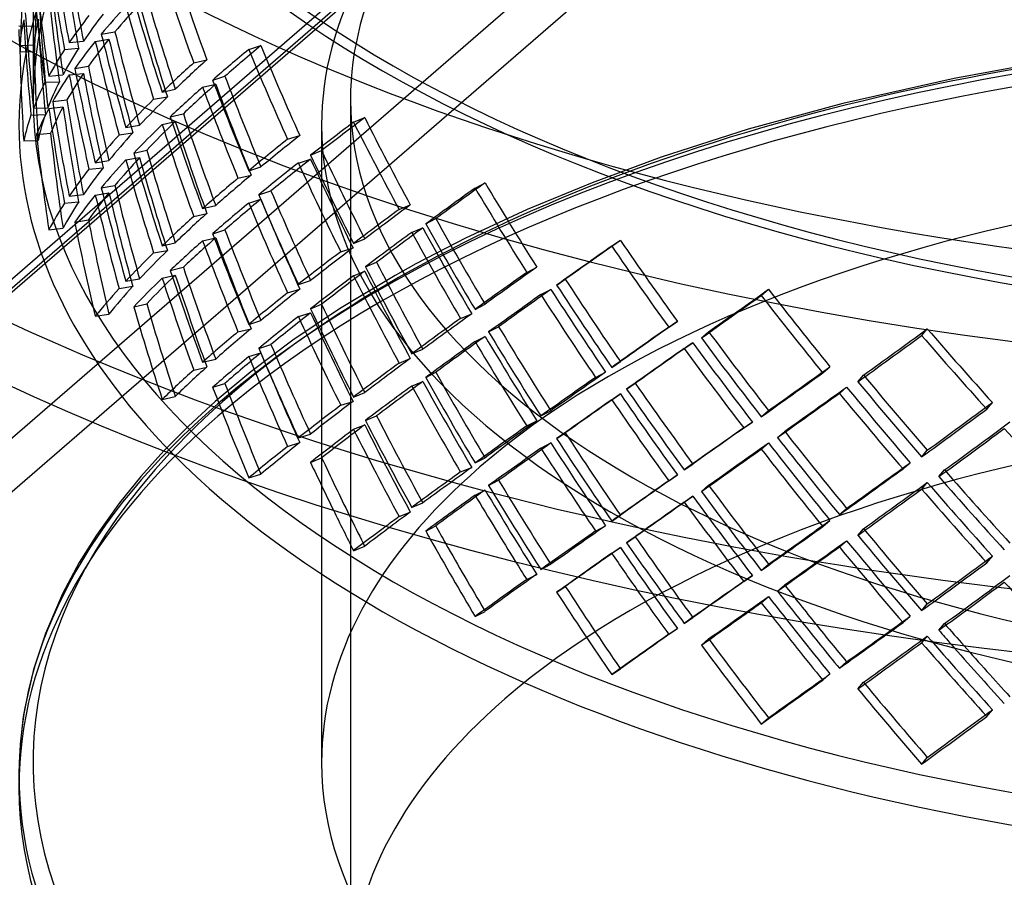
# Model space of a CAD drawing. Header units: millimetres. Extents: x -428 to 428, y -369 to 324.
# Tile 3 of 11: x -257 to -87, y -137 to 11. Entities that reach past the tile are written whole.
import ezdxf

# ---------------------------------------------------------------- set-up
doc = ezdxf.new("R2010")
doc.units = ezdxf.units.MM
doc.layers.add('HIDDEN', color=7, linetype='Continuous')
doc.layers.add('THICK', color=7, linetype='Continuous')

msp = doc.modelspace()

# ---------------------------------------------------------------- linework, layer by layer
at = {"layer": 'HIDDEN'}
for p, q in [((-272.5, -45.39), (-116.74, 89.51)), ((-270.84, -46.23), (-113.47, 90.06)), ((-427.8, -181.49), (-117.8, 86.98)), ((-427.8, -207.47), (-117.8, 61)), ((-423.47, -213.05), (-113.47, 55.42)), ((-257.49, 10.44), (-254.99, 10.39)), ((-255, 9.7), (-255, -2.42)), ((-243.21, 9), (-240.83, 9.39)), ((-257.36, 7.04), (-254.86, 7.14)), ((-248.77, 7.53), (-246.31, 7.78)), ((-244.25, 7.73), (-241.88, 8.12)), ((-217.64, 6.33), (-215.52, 7)), ((-257.29, 5.99), (-254.79, 5.94)), ((-249.58, 6.3), (-247.13, 6.55)), ((-227.17, 4), (-224.91, 4.53)), ((-81.62, 3.82), (-95.32, 1.29)), ((-252.3, 1.7), (-249.85, 1.95)), ((-248.77, 1.93), (-246.31, 2.18)), ((-247.82, 3.01), (-245.45, 3.41)), ((-252.98, 0.63), (-250.47, 0.73)), ((-225.63, -0.22), (-223.37, 0.31)), ((-223.89, 1.02), (-221.77, 1.69)), ((-95.32, 1.29), (-114.58, -3.03)), ((-232.64, -1.1), (-230.38, -0.56)), ((-251.63, -2.68), (-249.18, -2.43)), ((-234.13, -2.3), (-231.74, -1.9)), ((-200, -2.42), (-200, -156.32)), ((-114.58, -3.03), (-131.01, -7.52)), ((-255.4, -5.07), (-252.91, -4.97)), ((-254.97, -3.88), (-252.47, -3.78)), ((-252.3, -3.9), (-249.85, -3.65)), ((-231.24, -5.35), (-228.98, -4.82)), ((-238.94, -7.22), (-236.56, -6.82)), ((-232.64, -6.69), (-230.38, -6.16)), ((-205, -6.75), (-205, -84.67)), ((-199.46, -6.28), (-197.52, -5.49)), ((-254.45, -8.44), (-251.99, -8.19)), ((-240.13, -8.51), (-237.75, -8.12)), ((-131.01, -7.52), (-146.12, -12.37)), ((-256.67, -9.55), (-254.17, -9.45)), ((-210.9, -9.25), (-208.78, -8.58)), ((-237.59, -11.67), (-235.33, -11.13)), ((-206.92, -12.01), (-204.99, -11.22)), ((-244.25, -13.32), (-241.88, -12.92)), ((-238.94, -12.82), (-236.56, -12.42)), ((-209.03, -13.37), (-206.91, -12.7)), ((-146.12, -12.37), (-158.09, -16.78)), ((-245.34, -14.44), (-242.88, -14.19)), ((-217.64, -14.72), (-215.52, -14.05)), ((-219.5, -16.02), (-217.23, -15.48)), ((-178.38, -17.71), (-176.64, -16.81)), ((-158.09, -16.78), (-169.37, -21.46)), ((-244.25, -18.92), (-241.88, -18.52)), ((-243.21, -17.65), (-240.83, -17.25)), ((-215.89, -18.87), (-213.78, -18.21)), ((-249.58, -20.35), (-247.13, -20.1)), ((-248.77, -19.11), (-246.31, -18.86)), ((-217.64, -20.31), (-215.52, -19.65)), ((-227.17, -22.65), (-224.91, -22.11)), ((-225.63, -21.27), (-223.37, -20.73)), ((-191.55, -21.42), (-189.61, -20.63)), ((-169.37, -21.46), (-180.03, -26.43)), ((-247.82, -23.63), (-245.45, -23.24)), ((-186.94, -23.92), (-185.21, -23.02)), ((-252.3, -24.95), (-249.85, -24.7)), ((-223.89, -25.63), (-221.77, -24.96)), ((-189.38, -25.42), (-187.44, -24.63)), ((-232.64, -27.74), (-230.38, -27.21)), ((-225.63, -26.87), (-223.37, -26.33)), ((-199.46, -27.33), (-197.52, -26.54)), ((-180.03, -26.43), (-188.66, -30.88)), ((-154.69, -27.78), (-153.19, -26.78)), ((-234.13, -28.94), (-231.74, -28.55)), ((-201.67, -28.76), (-199.55, -28.08)), ((-197.4, -31.37), (-195.46, -30.58)), ((-231.24, -32), (-228.98, -31.46)), ((-199.46, -32.93), (-197.52, -32.14)), ((-188.66, -30.88), (-192.24, -32.88)), ((-169.41, -32.34), (-167.68, -31.44)), ((-238.94, -33.87), (-236.56, -33.47)), ((-232.64, -33.34), (-230.38, -32.8)), ((-209.03, -34.42), (-206.91, -33.75)), ((-192.24, -32.88), (-201.91, -38.66)), ((-164.23, -34.54), (-162.73, -33.54)), ((-240.13, -35.16), (-237.75, -34.76)), ((-210.9, -35.9), (-208.78, -35.23)), ((-166.96, -36.2), (-165.23, -35.29)), ((-128.75, -36.36), (-127.5, -35.27)), ((-237.59, -38.31), (-235.33, -37.78)), ((-201.91, -38.66), (-209.99, -44.1)), ((-206.92, -38.65), (-204.99, -37.86)), ((-178.38, -38.76), (-176.64, -37.86)), ((-244.25, -39.96), (-241.88, -39.57)), ((-217.64, -41.36), (-215.52, -40.69)), ((-209.03, -40.01), (-206.91, -39.34)), ((-180.9, -40.33), (-178.95, -39.53)), ((-144.8, -41.84), (-143.3, -40.84)), ((-219.5, -42.66), (-217.23, -42.12)), ((-176.03, -42.67), (-174.3, -41.77)), ((-139.13, -43.72), (-137.88, -42.63)), ((-100.93, -43.3), (-99.95, -42.15)), ((-209.99, -44.1), (-217.29, -49.58)), ((-178.38, -44.36), (-176.64, -43.45)), ((-215.89, -45.52), (-213.78, -44.85)), ((-189.38, -46.47), (-187.44, -45.67)), ((-142.12, -45.54), (-140.61, -44.54)), ((-225.63, -47.92), (-223.37, -47.38)), ((-217.64, -46.96), (-215.52, -46.29)), ((-191.55, -48.07), (-189.61, -47.28)), ((-227.17, -49.29), (-224.91, -48.76)), ((-154.69, -48.83), (-153.19, -47.83)), ((-118.08, -49.79), (-116.83, -48.71)), ((-217.29, -49.58), (-223.47, -54.75)), ((-186.94, -50.57), (-185.21, -49.66)), ((-157.5, -50.56), (-155.75, -49.66)), ((-112, -51.31), (-111.02, -50.16)), ((-223.89, -52.27), (-221.77, -51.6)), ((-189.38, -52.06), (-187.44, -51.27)), ((-152.1, -52.59), (-150.59, -51.59)), ((-115.2, -53.33), (-113.95, -52.24)), ((-232.64, -54.39), (-230.38, -53.85)), ((-199.46, -53.98), (-197.52, -53.19)), ((-154.69, -54.43), (-153.19, -53.43)), ((-223.47, -54.75), (-228.15, -59.06)), ((-201.67, -55.4), (-199.55, -54.73)), ((-166.96, -57.24), (-165.23, -56.34)), ((-128.75, -57.4), (-127.5, -56.32)), ((-89.64, -56.08), (-88.66, -54.93)), ((-197.4, -58.02), (-195.46, -57.23)), ((-228.15, -59.06), (-232.36, -63.31)), ((-199.46, -59.57), (-197.52, -58.78)), ((-169.41, -58.99), (-167.68, -58.08)), ((-131.79, -59.31), (-130.28, -58.31)), ((-209.03, -61.06), (-206.91, -60.39)), ((-164.23, -61.19), (-162.73, -60.19)), ((-125.94, -61), (-124.69, -59.92)), ((-210.9, -62.54), (-208.78, -61.87)), ((-166.96, -62.84), (-165.23, -61.94)), ((-128.75, -63), (-127.5, -61.92)), ((-206.92, -65.3), (-204.99, -64.51)), ((-178.38, -65.4), (-176.64, -64.5)), ((-100.93, -64.35), (-99.95, -63.2)), ((-180.9, -66.97), (-178.95, -66.18)), ((-142.12, -66.59), (-140.61, -65.59)), ((-104.17, -66.45), (-102.91, -65.36)), ((-217.64, -68.01), (-215.52, -67.34)), ((-144.8, -68.49), (-143.3, -67.49)), ((-97.95, -67.77), (-96.97, -66.62)), ((-176.03, -69.31), (-174.3, -68.41)), ((-139.13, -70.36), (-137.88, -69.28)), ((-100.93, -69.95), (-99.95, -68.8)), ((-178.38, -71), (-176.64, -70.1)), ((-142.12, -72.19), (-140.61, -71.19)), ((-189.38, -73.11), (-187.44, -72.32)), ((-115.2, -74.37), (-113.95, -73.29)), ((-191.55, -74.71), (-189.61, -73.92)), ((-154.69, -75.48), (-153.19, -74.48)), ((-186.94, -77.21), (-185.21, -76.31)), ((-157.5, -77.21), (-155.75, -76.3)), ((-118.08, -76.44), (-116.83, -75.36)), ((-112, -77.96), (-111.02, -76.81)), ((-152.1, -79.24), (-150.59, -78.24)), ((-199.46, -80.62), (-197.52, -79.83)), ((-154.69, -81.07), (-153.19, -80.07)), ((-115.2, -79.97), (-113.95, -78.89)), ((-89.64, -82.72), (-88.66, -81.57)), ((-166.96, -83.89), (-165.23, -82.99)), ((-128.75, -84.05), (-127.5, -82.97)), ((-169.41, -85.63), (-167.68, -84.73)), ((-131.79, -85.96), (-130.28, -84.95)), ((-125.94, -87.65), (-124.69, -86.56)), ((-128.75, -89.65), (-127.5, -88.56)), ((-100.93, -91), (-99.95, -89.85)), ((-178.38, -92.05), (-176.64, -91.15)), ((-104.17, -93.09), (-102.91, -92)), ((-142.12, -93.24), (-140.61, -92.24)), ((-97.95, -94.42), (-96.97, -93.27)), ((-144.8, -95.13), (-143.3, -94.13)), ((-100.93, -96.59), (-99.95, -95.44)), ((-139.13, -97.01), (-137.88, -95.92)), ((-154.69, -102.12), (-153.19, -101.12)), ((-118.08, -103.08), (-116.83, -102)), ((-112, -104.6), (-111.02, -103.45)), ((-89.64, -109.37), (-88.66, -108.22))]:
    msp.add_line(p, q, dxfattribs=at)
for centre, major_axis, ratio, start_param, end_param in [((0, -2.42), (-255, 0), 0.5, 3.141591, 5.759587), ((0, -6.75), (-257.5, 0), 0.5, 3.141591, 5.759587), ((0, -2.42), (-200, 0), 0.5, 3.141591, 5.759587), ((0, -6.75), (-205, 0), 0.5, 3.141591, 5.759587), ((0, 87.04), (-257.5, 0), 0.5, -0.000001, 2.617994), ((0, 87.04), (255, 0), 0.5, 3.141591, 5.759587), ((0, -2.42), (-255, 0), 0.5, -0.523599, -0.000001), ((0, -6.75), (-257.5, 0), 0.5, -0.523599, -0.000001), ((0, -2.42), (-200, 0), 0.5, -0.523599, -0.000001), ((0, -6.75), (-205, 0), 0.5, -0.523599, -0.000001), ((0, -119.51), (257.5, 0), 0.5, 1.047198, 2.617994), ((0, 54.1), (68.05, -346.69), 0.716337, -1.624312, -1.577084), ((0, 54.1), (67.39, -343.32), 0.716337, -1.624189, -1.576497), ((0, 0.81), (-14.14, -351.53), 0.7314, -1.60333, -1.55612), ((0, 0.81), (-14.01, -348.12), 0.7314, -1.603793, -1.55612), ((0, 48.5), (68.05, -346.69), 0.716337, -1.636861, -1.58965), ((0, 48.5), (67.39, -343.32), 0.716337, -1.636861, -1.589187), ((0, 75.14), (132.58, -332.31), 0.664278, -1.668621, -1.621411), ((0, 75.14), (131.29, -329.08), 0.664278, -1.668621, -1.620948), ((0, 48.5), (28.14, -350.89), 0.729459, -1.539983, -1.492621), ((0, 27.45), (68.05, -346.69), 0.716337, -1.684071, -1.636861), ((0, 48.5), (27.87, -347.48), 0.729459, -1.539396, -1.491566), ((0, 27.45), (67.39, -343.32), 0.716337, -1.684534, -1.636861), ((0, -121.68), (-257.5, 0), 0.5, 3.141591, 5.759587), ((0, 54.1), (131.29, -329.08), 0.664278, -1.716295, -1.668621), ((0, 48.5), (256.46, 77.75), 0.296782, 2.669869, 2.717097), ((0, 48.5), (253.97, 77), 0.296782, 2.669282, 2.716974), ((0, 75.14), (103.1, -340.08), 0.693825, -1.600752, -1.55339), ((0, 54.1), (132.58, -332.31), 0.664278, -1.715832, -1.668621), ((0, 75.14), (102.1, -336.78), 0.693825, -1.600165, -1.552335), ((0, -117.35), (255, 0), 0.5, 1.047198, 2.707324), ((0, 27.45), (28.14, -350.89), 0.729459, -1.587211, -1.539983), ((0, 21.85), (-14.01, -348.12), 0.7314, -1.515845, -1.508446), ((0, 27.45), (27.87, -347.48), 0.729459, -1.587088, -1.539396), ((0, 27.45), (256.94, 50.43), 0.337063, 2.767005, 2.814367), ((0, 27.45), (254.44, 49.94), 0.337063, 2.765951, 2.813781), ((0, 21.85), (257.39, 20.65), 0.361198, 3.032076, 3.079286), ((0, 21.85), (28.14, -350.89), 0.729459, -1.59976, -1.552549), ((0, 0.81), (-254.97, 10.26), 0.364811, 0.00728, 0.014678), ((0, 21.85), (254.89, 20.44), 0.361198, 3.032076, 3.079749), ((0, 21.85), (27.87, -347.48), 0.729459, -1.59976, -1.552086), ((0, 0.81), (-257.47, 10.36), 0.364811, 0.014678, 0.054953), ((0, 0.81), (-254.97, 10.26), 0.364811, 0.014678, 0.054953), ((0, 54.1), (103.1, -340.08), 0.693825, -1.64798, -1.600752), ((0, 54.1), (102.1, -336.78), 0.693825, -1.647857, -1.600165), ((0, 0.81), (28.14, -350.89), 0.729459, -1.64697, -1.59976), ((0, 0.81), (27.87, -347.48), 0.729459, -1.647433, -1.59976), ((0, 48.5), (256.46, 77.75), 0.296782, 2.729646, 2.776856), ((0, 48.5), (253.97, 77), 0.296782, 2.729646, 2.777319), ((0, 48.5), (103.1, -340.08), 0.693825, -1.660529, -1.613318), ((0, 48.5), (102.1, -336.78), 0.693825, -1.660529, -1.612855), ((0, 75.14), (253.93, 122.94), 0.189493, 2.486232, 2.533906), ((0, 75.14), (155.41, -321), 0.62982, -1.662281, -1.614608), ((0, 27.45), (256.94, 50.43), 0.337063, 2.826934, 2.874144), ((0, 27.45), (254.44, 49.94), 0.337063, 2.82647, 2.874144), ((0, 75.14), (256.42, 124.14), 0.189493, 2.486232, 2.533442), ((0, 75.14), (156.93, -324.15), 0.62982, -1.662281, -1.615071), ((0, 54.1), (256.27, 102.24), 0.245976, 2.553512, 2.600723), ((0, 54.1), (253.78, 101.25), 0.245976, 2.553049, 2.600723), ((0, 21.85), (256.94, 50.43), 0.337063, 2.814367, 2.861596), ((0, 21.85), (254.44, 49.94), 0.337063, 2.813781, 2.861473), ((0, 48.5), (68.05, -346.69), 0.716337, -1.577084, -1.529722), ((0, 27.45), (103.1, -340.08), 0.693825, -1.707739, -1.660529), ((0, 48.5), (67.39, -343.32), 0.716337, -1.576497, -1.528667), ((0, 27.45), (102.1, -336.78), 0.693825, -1.708202, -1.660529), ((0, 0.81), (257.39, 20.65), 0.361198, 2.924937, 2.972299), ((0, 0.81), (254.89, 20.44), 0.361198, 2.923882, 2.971712), ((0, 48.5), (253.78, 101.25), 0.245976, 2.540359, 2.588051), ((0, 54.1), (156.93, -324.15), 0.62982, -1.709492, -1.662281), ((0, 75.14), (131.29, -329.08), 0.664278, -1.608258, -1.560428), ((0, 54.1), (155.41, -321), 0.62982, -1.709955, -1.662281), ((0, 48.5), (256.27, 102.24), 0.245976, 2.540946, 2.588174), ((0, 75.14), (132.58, -332.31), 0.664278, -1.608845, -1.561482), ((0, -2.42), (-255, 0), 0.5, -0.000001, 2.617994), ((0, 27.45), (68.05, -346.69), 0.716337, -1.624312, -1.577084), ((0, 27.45), (67.39, -343.32), 0.716337, -1.624189, -1.576497), ((0, 27.45), (256.46, 77.75), 0.296782, 2.622507, 2.669869), ((0, 27.45), (253.97, 77), 0.296782, 2.621452, 2.669282), ((0, -2.42), (-200, 0), 0.5, -0.000001, 2.617994), ((0, 0.81), (257.39, 20.65), 0.361198, 2.984865, 3.032076), ((0, 21.85), (256.94, 50.43), 0.337063, 2.874144, 2.921355), ((0, 0.81), (254.89, 20.44), 0.361198, 2.984402, 3.032076), ((0, 21.85), (68.05, -346.69), 0.716337, -1.636861, -1.58965), ((0, 21.85), (254.44, 49.94), 0.337063, 2.874144, 2.921818), ((0, 21.85), (67.39, -343.32), 0.716337, -1.636861, -1.589187), ((0, 54.1), (131.29, -329.08), 0.664278, -1.65595, -1.608258), ((0, -6.75), (-257.5, 0), 0.5, -0.000001, 0.460229), ((0, 48.5), (256.27, 102.24), 0.245976, 2.600723, 2.647933), ((0, 48.5), (253.78, 101.25), 0.245976, 2.600723, 2.648396), ((0, 48.5), (132.58, -332.31), 0.664278, -1.668621, -1.621411), ((0, 54.1), (132.58, -332.31), 0.664278, -1.656073, -1.608845), ((0, 48.5), (131.29, -329.08), 0.664278, -1.668621, -1.620948), ((0, 75.14), (256.81, 143.87), 0.130718, 2.383786, 2.430996), ((0, -6.75), (-205, 0), 0.5, -0.000001, 2.617994), ((0, 75.14), (254.32, 142.48), 0.130718, 2.383786, 2.43146), ((0, 75.14), (176.99, -315.92), 0.592024, -1.643897, -1.596687), ((0, 75.14), (175.27, -312.86), 0.592024, -1.643897, -1.596223), ((0, -117.35), (205, 0), 0.5, -0.000001, 2.617994), ((0, 0.81), (68.05, -346.69), 0.716337, -1.684071, -1.636861), ((0, 0.81), (67.39, -343.32), 0.716337, -1.684534, -1.636861), ((0, 27.45), (256.46, 77.75), 0.296782, 2.682435, 2.729646), ((0, 27.45), (253.97, 77), 0.296782, 2.681972, 2.729646), ((0, 54.1), (256.42, 124.14), 0.189493, 2.439021, 2.486232), ((0, 54.1), (253.93, 122.94), 0.189493, 2.438558, 2.486232), ((0, 27.45), (132.58, -332.31), 0.664278, -1.715832, -1.668621), ((0, 27.45), (131.29, -329.08), 0.664278, -1.716295, -1.668621), ((0, 54.1), (175.27, -312.86), 0.592024, -1.691571, -1.643897), ((0, 21.85), (256.46, 77.75), 0.296782, 2.669869, 2.717097), ((0, 21.85), (253.97, 77), 0.296782, 2.669282, 2.716974), ((0, 48.5), (103.1, -340.08), 0.693825, -1.600752, -1.55339), ((0, 48.5), (102.1, -336.78), 0.693825, -1.600165, -1.552335), ((0, 48.5), (256.42, 124.14), 0.189493, 2.426455, 2.473684), ((0, 48.5), (253.93, 122.94), 0.189493, 2.425869, 2.47356), ((0, 75.14), (156.93, -324.15), 0.62982, -1.602505, -1.555142), ((0, 54.1), (176.99, -315.92), 0.592024, -1.691108, -1.643897), ((0, 75.14), (155.41, -321), 0.62982, -1.601918, -1.554088), ((0, 0.81), (256.94, 50.43), 0.337063, 2.767005, 2.814367), ((0, 0.81), (254.44, 49.94), 0.337063, 2.765951, 2.813781), ((0, 27.45), (256.27, 102.24), 0.245976, 2.493584, 2.540946), ((0, 27.45), (253.78, 101.25), 0.245976, 2.492529, 2.540359), ((0, 75.14), (254.74, 160.25), 0.071732, 2.290961, 2.338634), ((0, 75.14), (191.68, -304.7), 0.551936, -1.615892, -1.568218), ((0, 21.85), (253.97, 77), 0.296782, 2.729646, 2.777319), ((0, 27.45), (103.1, -340.08), 0.693825, -1.64798, -1.600752), ((0, 21.85), (102.1, -336.78), 0.693825, -1.660529, -1.612855), ((0, 27.45), (102.1, -336.78), 0.693825, -1.647857, -1.600165), ((0, 54.1), (155.41, -321), 0.62982, -1.64961, -1.601918), ((0, 75.14), (257.24, 161.83), 0.071732, 2.290961, 2.338171), ((0, 75.14), (193.56, -307.69), 0.551936, -1.615892, -1.568681), ((0, 0.81), (256.94, 50.43), 0.337063, 2.826934, 2.874144), ((0, 0.81), (254.44, 49.94), 0.337063, 2.82647, 2.874144), ((0, 21.85), (256.46, 77.75), 0.296782, 2.729646, 2.776856), ((0, 21.85), (103.1, -340.08), 0.693825, -1.660529, -1.613318), ((0, 48.5), (256.42, 124.14), 0.189493, 2.486232, 2.533442), ((0, 48.5), (253.93, 122.94), 0.189493, 2.486232, 2.533906), ((0, 48.5), (156.93, -324.15), 0.62982, -1.662281, -1.615071), ((0, 54.1), (156.93, -324.15), 0.62982, -1.649733, -1.602505), ((0, 48.5), (155.41, -321), 0.62982, -1.662281, -1.614608), ((0, 27.45), (253.78, 101.25), 0.245976, 2.553049, 2.600723), ((0, 54.1), (256.81, 143.87), 0.130718, 2.336575, 2.383786), ((0, 54.1), (254.32, 142.48), 0.130718, 2.336112, 2.383786), ((0, 0.81), (103.1, -340.08), 0.693825, -1.707739, -1.660529), ((0, 0.81), (102.1, -336.78), 0.693825, -1.708202, -1.660529), ((0, 27.45), (256.27, 102.24), 0.245976, 2.553512, 2.600723), ((0, 54.1), (191.68, -304.7), 0.551936, -1.663565, -1.615892), ((0, 27.45), (155.41, -321), 0.62982, -1.709955, -1.662281), ((0, 48.5), (256.81, 143.87), 0.130718, 2.324009, 2.371237), ((0, 48.5), (254.32, 142.48), 0.130718, 2.323422, 2.371114), ((0, 75.14), (176.99, -315.92), 0.592024, -1.58412, -1.536758), ((0, 75.14), (175.27, -312.86), 0.592024, -1.583534, -1.535704), ((0, 54.1), (193.56, -307.69), 0.551936, -1.663102, -1.615892), ((0, 21.85), (256.27, 102.24), 0.245976, 2.540946, 2.588174), ((0, 21.85), (253.78, 101.25), 0.245976, 2.540359, 2.588051), ((0, 48.5), (132.58, -332.31), 0.664278, -1.608845, -1.561482), ((0, 27.45), (156.93, -324.15), 0.62982, -1.709492, -1.662281), ((0, 48.5), (131.29, -329.08), 0.664278, -1.608258, -1.560428), ((0, 75.14), (254.99, 176.59), 0.013693, 2.205743, 2.253417), ((0, 75.14), (205.3, -296.45), 0.5102, -1.580279, -1.532605), ((0, 0.81), (256.46, 77.75), 0.296782, 2.622507, 2.669869), ((0, 0.81), (253.97, 77), 0.296782, 2.621452, 2.669282), ((0, 27.45), (256.42, 124.14), 0.189493, 2.379093, 2.426455), ((0, 27.45), (253.93, 122.94), 0.189493, 2.378039, 2.425869), ((0, 75.14), (257.49, 178.32), 0.013693, 2.205743, 2.252954), ((0, 75.14), (207.31, -299.36), 0.5102, -1.580279, -1.533068), ((0, 54.1), (175.27, -312.86), 0.592024, -1.631226, -1.583534), ((0, 27.45), (132.58, -332.31), 0.664278, -1.656073, -1.608845), ((0, 27.45), (131.29, -329.08), 0.664278, -1.65595, -1.608258), ((0, 48.5), (254.32, 142.48), 0.130718, 2.383786, 2.43146), ((0, 48.5), (175.27, -312.86), 0.592024, -1.643897, -1.596223), ((0, 54.1), (176.99, -315.92), 0.592024, -1.631349, -1.58412), ((0, 54.1), (257.24, 161.83), 0.071732, 2.24375, 2.290961), ((0, 54.1), (254.74, 160.25), 0.071732, 2.243287, 2.290961), ((0, 21.85), (256.27, 102.24), 0.245976, 2.600723, 2.647933), ((0, 21.85), (253.78, 101.25), 0.245976, 2.600723, 2.648396), ((0, 21.85), (132.58, -332.31), 0.664278, -1.668621, -1.621411), ((0, 21.85), (131.29, -329.08), 0.664278, -1.668621, -1.620948), ((0, 48.5), (256.81, 143.87), 0.130718, 2.383786, 2.430996), ((0, 48.5), (176.99, -315.92), 0.592024, -1.643897, -1.596687), ((0, 54.1), (205.3, -296.45), 0.5102, -1.627952, -1.580279), ((0, 0.81), (256.46, 77.75), 0.296782, 2.682435, 2.729646), ((0, 0.81), (253.97, 77), 0.296782, 2.681972, 2.729646), ((0, 27.45), (253.93, 122.94), 0.189493, 2.438558, 2.486232), ((0, 48.5), (254.74, 160.25), 0.071732, 2.230597, 2.278289), ((0, 75.14), (191.68, -304.7), 0.551936, -1.555528, -1.507698), ((0, 54.1), (207.31, -299.36), 0.5102, -1.627489, -1.580279), ((0, 75.14), (254.87, 191.7), 0.042828, -2.174271, -2.126597), ((0, 75.14), (216.62, -287.99), 0.467176, -1.538594, -1.490921), ((0, 27.45), (256.42, 124.14), 0.189493, 2.439021, 2.486232), ((0, 48.5), (257.24, 161.83), 0.071732, 2.231184, 2.278412), ((0, 75.14), (193.56, -307.69), 0.551936, -1.556115, -1.508753), ((0, 75.14), (257.37, 193.58), 0.042828, -2.173808, -2.126597), ((0, 75.14), (218.74, -290.82), 0.467176, -1.538594, -1.491384), ((0, 0.81), (132.58, -332.31), 0.664278, -1.715832, -1.668621), ((0, 0.81), (131.29, -329.08), 0.664278, -1.716295, -1.668621), ((0, 27.45), (176.99, -315.92), 0.592024, -1.691108, -1.643897), ((0, 27.45), (175.27, -312.86), 0.592024, -1.691571, -1.643897), ((0, 21.85), (256.42, 124.14), 0.189493, 2.426455, 2.473684), ((0, 21.85), (253.93, 122.94), 0.189493, 2.425869, 2.47356), ((0, 48.5), (156.93, -324.15), 0.62982, -1.602505, -1.555142), ((0, 48.5), (155.41, -321), 0.62982, -1.601918, -1.554088), ((0, 27.45), (256.81, 143.87), 0.130718, 2.276647, 2.324009), ((0, 27.45), (254.32, 142.48), 0.130718, 2.275592, 2.323422), ((0, 54.1), (254.99, 176.59), 0.013693, 2.158069, 2.205743), ((0, 0.81), (256.27, 102.24), 0.245976, 2.493584, 2.540946), ((0, 0.81), (253.78, 101.25), 0.245976, 2.492529, 2.540359), ((0, 54.1), (193.56, -307.69), 0.551936, -1.603343, -1.556115), ((0, 54.1), (191.68, -304.7), 0.551936, -1.60322, -1.555528), ((0, 54.1), (257.49, 178.32), 0.013693, 2.158533, 2.205743), ((0, 54.1), (216.62, -287.99), 0.467176, -1.586268, -1.538594), ((0, 75.14), (254.21, 205.76), 0.097604, -2.100076, -2.052403), ((0, 75.14), (225.99, -279.21), 0.423041, -1.491958, -1.444285), ((0, 48.5), (257.24, 161.83), 0.071732, 2.290961, 2.338171), ((0, 48.5), (254.74, 160.25), 0.071732, 2.290961, 2.338634), ((0, 48.5), (193.56, -307.69), 0.551936, -1.615892, -1.568681), ((0, 48.5), (191.68, -304.7), 0.551936, -1.615892, -1.568218), ((0, 54.1), (218.74, -290.82), 0.467176, -1.585805, -1.538594), ((0, 75.14), (256.7, 207.78), 0.097604, -2.099613, -2.052403), ((0, 75.14), (228.21, -281.95), 0.423041, -1.491958, -1.444748), ((0, 27.45), (156.93, -324.15), 0.62982, -1.649733, -1.602505), ((0, 27.45), (155.41, -321), 0.62982, -1.64961, -1.601918), ((0, 48.5), (257.49, 178.32), 0.013693, 2.145966, 2.193195), ((0, 48.5), (254.99, 176.59), 0.013693, 2.14538, 2.193072), ((0, 75.14), (207.31, -299.36), 0.5102, -1.520502, -1.47314), ((0, 75.14), (205.3, -296.45), 0.5102, -1.519915, -1.472085), ((0, 21.85), (256.42, 124.14), 0.189493, 2.486232, 2.533442), ((0, 21.85), (253.93, 122.94), 0.189493, 2.486232, 2.533906), ((0, 21.85), (156.93, -324.15), 0.62982, -1.662281, -1.615071), ((0, 21.85), (155.41, -321), 0.62982, -1.662281, -1.614608), ((0, 27.45), (254.32, 142.48), 0.130718, 2.336112, 2.383786), ((0, 0.81), (256.27, 102.24), 0.245976, 2.553512, 2.600723), ((0, 0.81), (253.78, 101.25), 0.245976, 2.553049, 2.600723), ((0, 27.45), (256.81, 143.87), 0.130718, 2.336575, 2.383786), ((0, -156.32), (200, 0), 0.5, -0.000001, 2.617994), ((0, 54.1), (254.87, 191.7), 0.042828, -2.126597, -2.078923), ((0, 27.45), (193.56, -307.69), 0.551936, -1.663102, -1.615892), ((0, 27.45), (191.68, -304.7), 0.551936, -1.663565, -1.615892), ((0, 27.45), (257.24, 161.83), 0.071732, 2.183822, 2.231184), ((0, 27.45), (254.74, 160.25), 0.071732, 2.182767, 2.230597), ((0, 54.1), (257.37, 193.58), 0.042828, -2.126597, -2.079387), ((0, 54.1), (225.99, -279.21), 0.423041, -1.539632, -1.491958), ((0, 0.81), (156.93, -324.15), 0.62982, -1.709492, -1.662281), ((0, 0.81), (155.41, -321), 0.62982, -1.709955, -1.662281), ((0, 21.85), (256.81, 143.87), 0.130718, 2.324009, 2.371237), ((0, 21.85), (254.32, 142.48), 0.130718, 2.323422, 2.371114), ((0, 48.5), (176.99, -315.92), 0.592024, -1.58412, -1.536758), ((0, 48.5), (175.27, -312.86), 0.592024, -1.583534, -1.535704), ((0, 54.1), (207.31, -299.36), 0.5102, -1.56773, -1.520502), ((0, 54.1), (205.3, -296.45), 0.5102, -1.567607, -1.519915), ((0, 48.5), (254.87, 191.7), 0.042828, -2.113926, -2.066234), ((0, 75.14), (216.62, -287.99), 0.467176, -1.478231, -1.430401), ((0, 54.1), (228.21, -281.95), 0.423041, -1.539169, -1.491958), ((0, 48.5), (257.49, 178.32), 0.013693, 2.205743, 2.252954), ((0, 48.5), (254.99, 176.59), 0.013693, 2.205743, 2.253417), ((0, 48.5), (207.31, -299.36), 0.5102, -1.580279, -1.533068), ((0, 48.5), (205.3, -296.45), 0.5102, -1.580279, -1.532605), ((0, 48.5), (257.37, 193.58), 0.042828, -2.114049, -2.06682), ((0, 75.14), (218.74, -290.82), 0.467176, -1.478818, -1.431455), ((0, -119.51), (257.5, 0), 0.5, 2.617994, 3.141593), ((0, 0.81), (256.42, 124.14), 0.189493, 2.379093, 2.426455), ((0, 0.81), (253.93, 122.94), 0.189493, 2.378039, 2.425869), ((0, 54.1), (256.7, 207.78), 0.097604, -2.052403, -2.005192), ((0, 54.1), (254.21, 205.76), 0.097604, -2.052403, -2.004729), ((0, -121.68), (-257.5, 0), 0.5, -0.523599, -0.000001), ((0, 27.45), (176.99, -315.92), 0.592024, -1.631349, -1.58412), ((0, 27.45), (175.27, -312.86), 0.592024, -1.631226, -1.583534), ((0, 21.85), (256.81, 143.87), 0.130718, 2.383786, 2.430996), ((0, 21.85), (254.32, 142.48), 0.130718, 2.383786, 2.43146), ((0, 21.85), (176.99, -315.92), 0.592024, -1.643897, -1.596687), ((0, 21.85), (175.27, -312.86), 0.592024, -1.643897, -1.596223), ((0, 27.45), (257.24, 161.83), 0.071732, 2.24375, 2.290961), ((0, 27.45), (254.74, 160.25), 0.071732, 2.243287, 2.290961), ((0, 27.45), (257.49, 178.32), 0.013693, 2.098604, 2.145966), ((0, 27.45), (254.99, 176.59), 0.013693, 2.09755, 2.14538), ((0, 48.5), (256.7, 207.78), 0.097604, -2.039854, -1.992626), ((0, 48.5), (254.21, 205.76), 0.097604, -2.039731, -1.992039), ((0, 75.14), (228.21, -281.95), 0.423041, -1.432182, -1.384819), ((0, 27.45), (207.31, -299.36), 0.5102, -1.627489, -1.580279), ((0, 27.45), (205.3, -296.45), 0.5102, -1.627952, -1.580279), ((0, 54.1), (218.74, -290.82), 0.467176, -1.526046, -1.478818), ((0, 54.1), (216.62, -287.99), 0.467176, -1.525923, -1.478231), ((0, 0.81), (256.42, 124.14), 0.189493, 2.439021, 2.486232), ((0, 0.81), (253.93, 122.94), 0.189493, 2.438558, 2.486232), ((0, 21.85), (257.24, 161.83), 0.071732, 2.231184, 2.278412), ((0, 21.85), (254.74, 160.25), 0.071732, 2.230597, 2.278289), ((0, 48.5), (193.56, -307.69), 0.551936, -1.556115, -1.508753), ((0, 48.5), (191.68, -304.7), 0.551936, -1.555528, -1.507698), ((0, 48.5), (257.37, 193.58), 0.042828, -2.173808, -2.126597), ((0, 48.5), (254.87, 191.7), 0.042828, -2.174271, -2.126597), ((0, 48.5), (218.74, -290.82), 0.467176, -1.538594, -1.491384), ((0, 48.5), (216.62, -287.99), 0.467176, -1.538594, -1.490921), ((0, 0.81), (175.27, -312.86), 0.592024, -1.691571, -1.660676), ((0, 0.81), (176.99, -315.92), 0.592024, -1.691108, -1.665602), ((0, -117.35), (205, 0), 0.5, 2.617994, 3.141591), ((0, 0.81), (254.32, 142.48), 0.130718, 2.275592, 2.323422), ((0, 27.45), (257.37, 193.58), 0.042828, -2.06682, -2.019458), ((0, 27.45), (254.87, 191.7), 0.042828, -2.066234, -2.018404), ((0, 0.81), (256.81, 143.87), 0.130718, 2.276647, 2.324009), ((0, 27.45), (254.99, 176.59), 0.013693, 2.158069, 2.205743), ((0, 54.1), (228.21, -281.95), 0.423041, -1.47941, -1.432182), ((0, 54.1), (225.99, -279.21), 0.423041, -1.479287, -1.431595), ((0, 27.45), (193.56, -307.69), 0.551936, -1.603343, -1.55707), ((0, 27.45), (191.68, -304.7), 0.551936, -1.60322, -1.555528), ((0, 27.45), (257.49, 178.32), 0.013693, 2.158533, 2.205743), ((0, 27.45), (216.62, -287.99), 0.467176, -1.586268, -1.538594), ((0, 48.5), (256.7, 207.78), 0.097604, -2.099613, -2.052403), ((0, 48.5), (254.21, 205.76), 0.097604, -2.100076, -2.052403), ((0, 48.5), (228.21, -281.95), 0.423041, -1.491958, -1.444748), ((0, 48.5), (225.99, -279.21), 0.423041, -1.491958, -1.444285), ((0, 21.85), (257.24, 161.83), 0.071732, 2.290961, 2.338171), ((0, 21.85), (254.74, 160.25), 0.071732, 2.290961, 2.338634), ((0, 21.85), (193.56, -307.69), 0.551936, -1.615892, -1.578669), ((0, 21.85), (191.68, -304.7), 0.551936, -1.615892, -1.568218), ((0, 21.85), (254.99, 176.59), 0.013693, 2.14538, 2.193072), ((0, 48.5), (205.3, -296.45), 0.5102, -1.519915, -1.472085), ((0, 27.45), (218.74, -290.82), 0.467176, -1.585805, -1.538594), ((0, 21.85), (257.49, 178.32), 0.013693, 2.145966, 2.193195), ((0, 48.5), (207.31, -299.36), 0.5102, -1.520502, -1.47314), ((0, 0.81), (254.32, 142.48), 0.130718, 2.336112, 2.383786), ((0, 0.81), (256.81, 143.87), 0.130718, 2.336575, 2.34985), ((0, 0.81), (191.68, -304.7), 0.551936, -1.663565, -1.653865), ((0, 0.81), (254.74, 160.25), 0.071732, 2.182767, 2.230597), ((0, 27.45), (257.37, 193.58), 0.042828, -2.126597, -2.079387), ((0, 27.45), (254.87, 191.7), 0.042828, -2.126597, -2.078923), ((0, 27.45), (225.99, -279.21), 0.423041, -1.539632, -1.491958), ((0, 0.81), (193.56, -307.69), 0.551936, -1.663102, -1.658701), ((0, 0.81), (257.24, 161.83), 0.071732, 2.183822, 2.229867), ((0, 27.45), (205.3, -296.45), 0.5102, -1.567607, -1.530998), ((0, 27.45), (228.21, -281.95), 0.423041, -1.539169, -1.491958), ((0, 0.81), (175.27, -312.86), 0.592024, -1.645418, -1.643897), ((0, 21.85), (254.99, 176.59), 0.013693, 2.205743, 2.241754), ((0, 21.85), (205.3, -296.45), 0.5102, -1.580279, -1.532605), ((0, 27.45), (207.31, -299.36), 0.5102, -1.56773, -1.53668), ((0, 21.85), (257.37, 193.58), 0.042828, -2.114049, -2.06682), ((0, 21.85), (254.87, 191.7), 0.042828, -2.113926, -2.066234), ((0, 48.5), (218.74, -290.82), 0.467176, -1.478818, -1.431455), ((0, 48.5), (216.62, -287.99), 0.467176, -1.478231, -1.430401), ((0, 21.85), (257.49, 178.32), 0.013693, 2.205743, 2.234264), ((0, 21.85), (207.31, -299.36), 0.5102, -1.580279, -1.558861), ((0, 27.45), (254.21, 205.76), 0.097604, -2.052403, -2.004729), ((0, 27.45), (256.7, 207.78), 0.097604, -2.052403, -2.005192), ((0, 0.81), (254.74, 160.25), 0.071732, 2.243287, 2.290961), ((0, 0.81), (254.99, 176.59), 0.013693, 2.09755, 2.14538), ((0, 21.85), (254.21, 205.76), 0.097604, -2.039731, -1.992039), ((0, 0.81), (257.49, 178.32), 0.013693, 2.098604, 2.125179), ((0, 27.45), (216.62, -287.99), 0.467176, -1.525923, -1.501806), ((0, 21.85), (256.7, 207.78), 0.097604, -2.039854, -1.992626), ((0, 48.5), (228.21, -281.95), 0.423041, -1.432182, -1.384819), ((0, 21.85), (254.87, 191.7), 0.042828, -2.174271, -2.126597), ((0, 21.85), (216.62, -287.99), 0.467176, -1.538594, -1.490921), ((0, 27.45), (218.74, -290.82), 0.467176, -1.526046, -1.507429), ((0, 21.85), (257.37, 193.58), 0.042828, -2.137078, -2.126597), ((0, 21.85), (218.74, -290.82), 0.467176, -1.538594, -1.530172), ((0, 0.81), (191.68, -304.7), 0.551936, -1.616673, -1.615892), ((0, 27.45), (205.3, -296.45), 0.5102, -1.520053, -1.519915), ((0, 0.81), (254.87, 191.7), 0.042828, -2.037648, -2.018404), ((0, 0.81), (257.37, 193.58), 0.042828, -2.032236, -2.019458), ((0, 27.45), (225.99, -279.21), 0.423041, -1.479287, -1.464966), ((0, 0.81), (254.99, 176.59), 0.013693, 2.158069, 2.205743), ((0, 21.85), (254.21, 205.76), 0.097604, -2.100076, -2.052403), ((0, 21.85), (225.99, -279.21), 0.423041, -1.491958, -1.444285), ((0, 27.45), (228.21, -281.95), 0.423041, -1.47941, -1.470552), ((0, 0.81), (216.62, -287.99), 0.467176, -1.586268, -1.585818), ((0, 0.81), (205.3, -296.45), 0.5102, -1.580422, -1.580279), ((0, 0.81), (254.87, 191.7), 0.042828, -2.084881, -2.078923), ((0, 0.81), (225.99, -279.21), 0.423041, -1.539632, -1.538623), ((0, -156.32), (200, 0), 0.5, 2.617994, 3.141591), ((0, 0.81), (254.21, 205.76), 0.097604, -2.009808, -2.004729)]:
    msp.add_ellipse(centre, major_axis=major_axis, ratio=ratio, start_param=start_param, end_param=end_param, dxfattribs=at)
at = {"layer": 'THICK'}
for p, q in [((-232.36, -63.31), (-236.34, -67.73)), ((-236.34, -67.73), (-240.07, -72.34)), ((-240.07, -72.34), (-244.06, -77.91)), ((-244.06, -77.91), (-247.02, -82.66)), ((-247.02, -82.66), (-249.92, -88.11)), ((-205, -84.67), (-205, -117.35)), ((-164.23, -87.83), (-162.73, -86.83)), ((-249.92, -88.11), (-252.91, -94.97)), ((-252.91, -94.97), (-254.97, -101.24)), ((-115.2, -101.02), (-113.95, -99.93)), ((-254.97, -101.24), (-256.47, -107.91)), ((-256.47, -107.91), (-256.74, -109.46)), ((-256.74, -109.46), (-257.29, -114.21)), ((-128.75, -110.69), (-127.5, -109.61)), ((-257.29, -114.21), (-257.5, -119.51)), ((-100.93, -117.64), (-99.95, -116.49))]:
    msp.add_line(p, q, dxfattribs=at)
for centre, major_axis, ratio, start_param, end_param in [((0, 124.91), (348.9, 0), 0.5, 1.047198, 4.18879), ((0, 124.91), (317.8, 0), 0.5, 2.617994, 5.759587), ((0, 97.98), (380, 0), 0.5, 3.141593, 4.18879), ((0, 87.04), (380, 0), 0.5, -3.141592, -0.523599), ((0, 124.91), (348.9, 0), 0.5, -2.094395, -0.523599), ((0, 97.98), (380, 0), 0.5, -2.094395, -0.523599), ((0, -117.35), (255, 0), 0.5, 2.707324, 4.18879), ((0, -6.75), (-257.5, 0), 0.5, 0.460229, 2.617994), ((0, 0.81), (176.99, -315.92), 0.592024, -1.665602, -1.643897), ((0, 0.81), (175.27, -312.86), 0.592024, -1.660676, -1.645418), ((0, 0.81), (256.81, 143.87), 0.130718, 2.34985, 2.383786), ((0, 0.81), (193.56, -307.69), 0.551936, -1.658701, -1.615892), ((0, 0.81), (191.68, -304.7), 0.551936, -1.653865, -1.616673), ((0, 21.85), (193.56, -307.69), 0.551936, -1.578669, -1.568681), ((0, 27.45), (193.56, -307.69), 0.551936, -1.55707, -1.556115), ((0, 0.81), (257.24, 161.83), 0.071732, 2.229867, 2.231184), ((0, 21.85), (257.49, 178.32), 0.013693, 2.234264, 2.252954), ((0, 21.85), (254.99, 176.59), 0.013693, 2.241754, 2.253417), ((0, 0.81), (257.24, 161.83), 0.071732, 2.24375, 2.290961), ((0, 0.81), (205.3, -296.45), 0.5102, -1.627952, -1.580422), ((0, 0.81), (207.31, -299.36), 0.5102, -1.627489, -1.580279), ((0, 21.85), (207.31, -299.36), 0.5102, -1.558861, -1.533068), ((0, 27.45), (207.31, -299.36), 0.5102, -1.53668, -1.520502), ((0, 27.45), (205.3, -296.45), 0.5102, -1.530998, -1.520053), ((0, 0.81), (257.49, 178.32), 0.013693, 2.125179, 2.145966), ((0, 21.85), (257.37, 193.58), 0.042828, -2.173808, -2.137078), ((0, 21.85), (218.74, -290.82), 0.467176, -1.530172, -1.491384), ((0, 27.45), (218.74, -290.82), 0.467176, -1.507429, -1.478818), ((0, 27.45), (216.62, -287.99), 0.467176, -1.501806, -1.478231), ((0, 0.81), (257.49, 178.32), 0.013693, 2.158533, 2.205743), ((0, 0.81), (257.37, 193.58), 0.042828, -2.06682, -2.032236), ((0, 0.81), (254.87, 191.7), 0.042828, -2.066234, -2.037648), ((0, 0.81), (218.74, -290.82), 0.467176, -1.585805, -1.538594), ((0, 0.81), (216.62, -287.99), 0.467176, -1.585818, -1.538594), ((0, 21.85), (256.7, 207.78), 0.097604, -2.099613, -2.052403), ((0, 21.85), (228.21, -281.95), 0.423041, -1.491958, -1.444748), ((0, 27.45), (228.21, -281.95), 0.423041, -1.470552, -1.432182), ((0, 27.45), (225.99, -279.21), 0.423041, -1.464966, -1.431595), ((0, 0.81), (257.37, 193.58), 0.042828, -2.126597, -2.079387), ((0, 0.81), (254.87, 191.7), 0.042828, -2.126597, -2.084881), ((0, 0.81), (225.99, -279.21), 0.423041, -1.538623, -1.491958), ((0, 0.81), (228.21, -281.95), 0.423041, -1.539169, -1.491958), ((0, 0.81), (254.21, 205.76), 0.097604, -2.052403, -2.009808), ((0, 0.81), (256.7, 207.78), 0.097604, -2.052403, -2.005192), ((0, -117.35), (205, 0), 0.5, 3.141591, 5.759587), ((0, -119.51), (257.5, 0), 0.5, 3.141593, 4.18879), ((0, -121.68), (-257.5, 0), 0.5, -0.000001, 2.617994)]:
    msp.add_ellipse(centre, major_axis=major_axis, ratio=ratio, start_param=start_param, end_param=end_param, dxfattribs=at)

doc.saveas('drawing.dxf')
